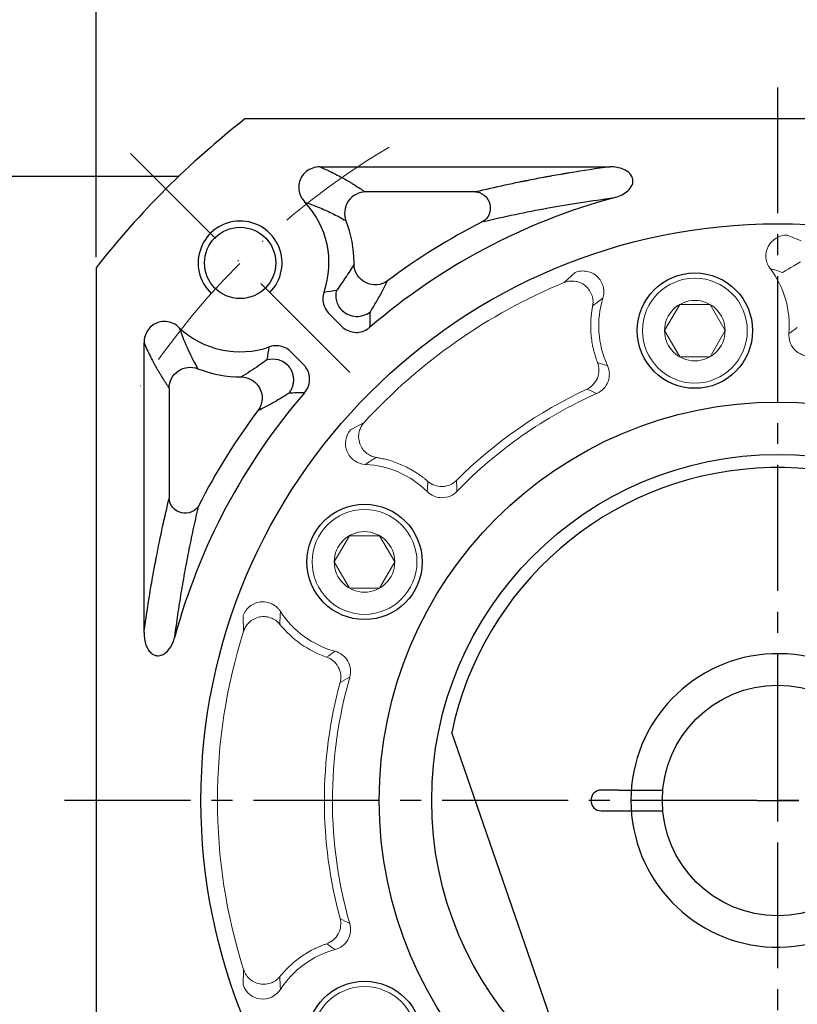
# Model space of a CAD drawing. Header units: millimetres. Extents: x 0 to 1017, y 0 to 717.
# Tile 4 of 13: x 98 to 173, y 465 to 559. Entities that reach past the tile are written whole.
import ezdxf

# ---------------------------------------------------------------- set-up
doc = ezdxf.new("R2010")
doc.units = ezdxf.units.MM
doc.linetypes.add('ACAD_ISO10W100', pattern=[18, 12, -3, 0, -3])
doc.linetypes.add('点画线', pattern=[18, 12, -2, 2, -2])
for name, color, linetype in [('6文字层', 3, 'Continuous'), ('7中心线层', 7, '点画线'), ('标注线', 7, 'Continuous')]:
    doc.layers.add(name, color=color, linetype=linetype)
for name, color, linetype, lineweight in [('中心线层', 7, 'ACAD_ISO10W100', 0), ('粗实线', 7, 'Continuous', 40), ('细实线', 211, 'Continuous', 18)]:
    doc.layers.add(name, color=color, linetype=linetype, lineweight=lineweight)
doc.styles.add('工程字', font='gbenor.shx', dxfattribs={"bigfont": 'gbcbig.shx'})
doc.dimstyles.new('ISO-25', dxfattribs={"dimtxt": 2.5, "dimasz": 2.5, "dimexe": 1.25, "dimexo": 0.625, "dimtad": 1, "dimtxsty": 'Standard', "dimcen": 2.5, "dimadec": 0, "dimazin": 0, "dimtfac": 1, "dimtmove": 0, "dimatfit": 3, "dimfxl": 1, "dimarcsym": 0})
doc.dimstyles.new('ISO-25-1', dxfattribs={"dimtxt": 11, "dimasz": 5, "dimexe": 1.25, "dimexo": 1, "dimgap": 2, "dimtad": 1, "dimtoh": 1, "dimtxsty": '工程字', "dimcen": 2, "dimadec": 0, "dimazin": 0, "dimtfac": 1, "dimtmove": 0, "dimatfit": 3, "dimfxl": 1, "dimarcsym": 0})

# ---------------------------------------------------------------- blocks, each defined once
blk = doc.blocks.new('*D86')
at = {"layer": '6文字层', "color": 0, "lineweight": -2}
for p, q in [((105.721, 536.689), (105.721, 566.028)), ((235.721, 536.689), (235.721, 566.028)), ((110.721, 564.778), (230.721, 564.778))]:
    blk.add_line(p, q, dxfattribs=at)
at = {"layer": '6文字层', "color": 0}
for points in [[(110.721, 565.611), (110.721, 563.945), (105.721, 564.778)], [(230.721, 563.945), (230.721, 565.611), (235.721, 564.778)]]:
    blk.add_solid(points, dxfattribs=at)
at = {"layer": 'Defpoints', "color": 0}
for p in [(235.721, 564.778), (105.721, 535.689), (235.721, 535.689)]:
    blk.add_point(p, dxfattribs=at)
at = {"layer": '6文字层', "color": 0, "insert": (170.721, 570.028), "char_height": 7.5, "attachment_point": 5, "style": '工程字'}
blk.add_mtext('130', dxfattribs=at)
blk = doc.blocks.new('*D88')
at = {"layer": '6文字层', "color": 0, "lineweight": -2}
for p, q in [((241.993, 564.081), (229.253, 549.924)), ((263.263, 564.081), (241.993, 564.081)), ((170.721, 482.883), (170.721, 486.883)), ((168.721, 484.883), (172.721, 484.883))]:
    blk.add_line(p, q, dxfattribs=at)
at = {"layer": '6文字层', "color": 0}
blk.add_solid([(228.633, 550.481), (229.872, 549.367), (225.908, 546.207)], dxfattribs=at)
at = {"layer": 'Defpoints', "color": 0}
for p in [(225.908, 546.207), (115.534, 423.559)]:
    blk.add_point(p, dxfattribs=at)
at = {"layer": '6文字层', "color": 0, "insert": (255.451, 569.331), "char_height": 7.5, "attachment_point": 5, "style": '工程字'}
blk.add_mtext('∅165', dxfattribs=at)
blk = doc.blocks.new('*D90')
at = {"layer": '6文字层', "color": 0, "lineweight": -2}
for p, q in [((170.721, 482.883), (170.721, 486.883)), ((168.721, 484.883), (172.721, 484.883)), ((204.939, 381.325), (195.036, 411.296)), ((226.981, 381.325), (204.939, 381.325))]:
    blk.add_line(p, q, dxfattribs=at)
at = {"layer": '6文字层', "color": 0}
blk.add_solid([(195.827, 411.558), (194.245, 411.035), (193.467, 416.044)], dxfattribs=at)
at = {"layer": 'Defpoints', "color": 0}
for p in [(147.975, 553.723), (193.467, 416.044)]:
    blk.add_point(p, dxfattribs=at)
at = {"layer": '6文字层', "color": 0, "insert": (218.856, 386.575), "char_height": 7.5, "attachment_point": 5, "style": '工程字'}
blk.add_mtext('∅145', dxfattribs=at)
blk = doc.blocks.new('*D91')
at = {"layer": '6文字层', "color": 0, "lineweight": -2}
for p, q in [((108.561, 422.723), (102.826, 416.988)), ((170.721, 414.258), (170.721, 388.864))]:
    blk.add_line(p, q, dxfattribs=at)
blk.add_arc((170.721, 484.883), 94.769, 226.5115, 268.4885, dxfattribs=at)
at = {"layer": '6文字层', "color": 0}
for points in [[(105.791, 416.426), (105.21, 415.829), (103.709, 417.872)], [(168.216, 389.731), (168.227, 390.564), (170.721, 390.114)]]:
    blk.add_solid(points, dxfattribs=at)
at = {"layer": 'Defpoints', "color": 0}
for p in [(170.721, 554.883), (129.909, 444.071), (109.003, 423.165), (170.721, 414.883), (123.337, 402.811)]:
    blk.add_point(p, dxfattribs=at)
at = {"layer": '6文字层', "color": 0, "insert": (136.272, 401.717), "char_height": 7.5, "attachment_point": 5, "rotation": 337.5}
blk.add_mtext('45%%d', dxfattribs=at)

msp = doc.modelspace()

# ---------------------------------------------------------------- linework, layer by layer
for p, q in [((127.0808, 545.3099), (154.7135, 545.3099)), ((141.9078, 542.9184), (131.3927, 542.9184)), ((129.1272, 530.1167), (127.9347, 531.3092)), ((110.2946, 500.891), (110.2946, 528.5237)), ((124.2954, 527.6698), (125.4878, 526.4774)), ((112.6861, 524.2118), (112.6861, 513.6967))]:
    msp.add_line(p, q)
at = {"color": 7, "linetype": 'Continuous', "lineweight": 15}
for p, q in [((172.9693, 538.2663), (171.6329, 538.8124)), ((151.4196, 535.2482), (150.3506, 534.278)), ((131.2725, 520.9194), (129.9952, 520.2467)), ((119.7326, 502.4714), (119.7887, 501.0288)), ((119.7887, 468.7378), (119.7326, 467.2952))]:
    msp.add_line(p, q, dxfattribs=at)
at = {"color": 7, "linetype": 'Continuous', "lineweight": 15, "flags": 128}
msp.add_lwpolyline([(172.8852, 536.2692), (172.5624, 536.0739), (172.2512, 535.8855), (171.9627, 535.7109), (171.7074, 535.5564), (171.4944, 535.4275), (171.3314, 535.3288), (171.2241, 535.2639), (171.1765, 535.2351)], dxfattribs=at)
for centre, radius, start, end in [((119.456, 536.1486), 8.4734, 340.865406, 43.2348), ((170.7212, 484.8833), 59.5734, 105.196544, 130.746969), ((119.456, 536.1486), 10.8649, 0, 21.812672), ((170.7212, 484.8833), 61.9649, 117.003596, 126.90813), ((119.456, 536.1486), 10.8649, 359.442948, 0), ((119.456, 536.1486), 8.4734, 226.7652, 289.134578), ((119.456, 536.1486), 10.8649, 248.187328, 270.557052), ((170.7212, 484.8833), 59.5734, 139.253028, 164.803455), ((170.7212, 484.8833), 61.9649, 143.09187, 152.996404)]:
    msp.add_arc(centre, radius, start, end)
at = {"color": 7, "linetype": 'Continuous', "lineweight": 15}
for start, end in [(112.411529, 137.588538), (162.411462, 197.588538)]:
    msp.add_arc((170.7212, 484.8833), 53.4303, start, end, dxfattribs=at)
at = {"extrusion": (0, 0, -1)}
for centre, major_axis, ratio, start_param, end_param in [((141.9078, 541.4241), (-0.3502, 1.4585), 0.9364146, 0.2510083, 2.8905843), ((132.3127, 536.0236), (1.7848, -0.9025), 0.9810146, 0.466104, 2.6754886), ((130.5979, 533.0267), (0.5066, -1.9348), 0.9949025, 1.043729, 2.0978636), ((122.5778, 525.0066), (-1.9348, 0.5066), 0.9949025, 1.043729, 2.0978636), ((114.6785, 524.2118), (-1.6562, -1.1211), 0.9880381, 0.6006447, 2.5409473), ((119.581, 523.2918), (-0.9025, 1.7848), 0.9810146, 0.466104, 2.6754886), ((114.1804, 513.6967), (1.4585, -0.3502), 0.9364146, 0.2510083, 2.8905843)]:
    msp.add_ellipse(centre, major_axis=major_axis, ratio=ratio, start_param=start_param, end_param=end_param, dxfattribs=at)
for points, knots in [([(127.0808, 545.3099), (126.8449, 545.3128), (126.6048, 545.2764), (126.1553, 545.1264), (125.9395, 545.0102), (125.5779, 544.7193), (125.4241, 544.5435), (125.1991, 544.1659), (125.1203, 543.9611), (125.0376, 543.5474), (125.0309, 543.3333), (125.0849, 542.9147), (125.1478, 542.7052), (125.3379, 542.3074), (125.4717, 542.1163), (125.6293, 541.9528)], [0, 0, 0, 0, 0.151852, 0.151852, 0.3042257, 0.3042257, 0.4488057, 0.4488057, 0.5846145, 0.5846145, 0.7175857, 0.7175857, 0.853995, 0.853995, 1, 1, 1, 1]), ([(127.0808, 545.3099), (127.2345, 545.2435), (127.4223, 545.1608), (127.7455, 545.0121), (127.8602, 544.9584), (128.0413, 544.8717), (128.1341, 544.8268), (128.2301, 544.7796), (128.2948, 544.7477), (128.3277, 544.7313), (128.6225, 544.584), (128.8413, 544.4686), (129.118, 544.3193), (129.2015, 544.2734), (129.3147, 544.2105), (129.3683, 544.1806), (129.4175, 544.1528), (129.4414, 544.1393), (129.4531, 544.1327), (129.4646, 544.1261), (129.4722, 544.1218), (129.4762, 544.1196), (129.5928, 544.0533), (129.7348, 543.9712), (129.9861, 543.8215), (130.0762, 543.7671), (130.2203, 543.6789), (130.2945, 543.6331), (130.3848, 543.5768), (130.4308, 543.5479), (130.4508, 543.5353), (130.4641, 543.5269), (130.471, 543.5226), (130.8942, 543.2554), (131.1905, 543.0553), (131.3927, 542.9184)], [0, 0, 0, 0, 0.125, 0.125, 0.1875, 0.1875, 0.21875, 0.234375, 0.234375, 0.25, 0.25, 0.375, 0.375, 0.4375, 0.4375, 0.46875, 0.484375, 0.484375, 0.4921875, 0.4960938, 0.4960938, 0.5, 0.5, 0.625, 0.625, 0.6875, 0.6875, 0.71875, 0.734375, 0.7421875, 0.7460937, 0.7460937, 0.75, 0.75, 1, 1, 1, 1]), ([(154.7135, 545.3099), (153.4214, 545.1375), (151.9971, 544.9255), (150.5866, 544.6899), (150.4132, 544.6605), (150.3747, 544.654), (150.3585, 544.6513), (150.3066, 544.6424), (150.2026, 544.6247), (149.8207, 544.559), (149.4014, 544.4851), (149.0146, 544.4151), (148.9089, 544.3958), (148.8384, 544.3829), (148.8065, 544.3771), (148.6426, 544.347), (148.2493, 544.2742), (147.5948, 544.15), (147.0397, 544.0412), (146.7462, 543.9827), (146.6972, 543.9729), (146.683, 543.97), (146.654, 543.9642), (146.5816, 543.9497), (146.3932, 543.9118), (145.7551, 543.7819), (144.2443, 543.4631), (142.8439, 543.1432), (141.9078, 542.9184)], [0, 0, 0, 0, 0.25, 0.28125, 0.2851562, 0.2851562, 0.2890625, 0.2890625, 0.296875, 0.3125, 0.375, 0.390625, 0.3984375, 0.3984375, 0.40625, 0.40625, 0.4375, 0.5, 0.5625, 0.5703125, 0.5703125, 0.5742187, 0.5742187, 0.578125, 0.59375, 0.625, 0.75, 1, 1, 1, 1]), ([(155.1052, 542.3738), (155.5345, 542.4766), (155.9398, 542.6476), (156.6473, 543.1955), (156.9639, 543.6095), (156.8617, 544.5504), (156.4485, 544.8936), (155.617, 545.2576), (155.1618, 545.3233), (154.7135, 545.3099)], [0, 0, 0, 0, 0.25, 0.25, 0.5, 0.5, 0.75, 0.75, 1, 1, 1, 1]), ([(131.3927, 542.9184), (130.8473, 542.9123), (130.1502, 542.6157), (129.3624, 541.4517), (129.346, 540.6944), (129.543, 540.1857)], [0, 0, 0, 0, 0.5, 0.5, 1, 1, 1, 1]), ([(125.6293, 541.9528), (126.0629, 541.796), (127.0029, 541.4562), (128.2885, 540.8675), (129.1066, 540.4229), (129.543, 540.1857)], [0, 0, 0, 0, 0.2854704, 0.6187701, 1, 1, 1, 1]), ([(142.5862, 540.0927), (143.6017, 540.3239), (145.5304, 540.7631), (148.6632, 541.3737), (151.7393, 541.9076), (154.0316, 542.2249), (155.1052, 542.3736)], [0, 0, 0, 0, 0.2936398, 0.5577012, 0.7928423, 1, 1, 1, 1]), ([(130.3204, 536.0429), (130.0716, 535.633), (129.6209, 534.8904), (128.9707, 533.9745), (128.6794, 533.5642)], [0, 0, 0, 0, 0.5520792, 1, 1, 1, 1]), ([(131.8735, 531.4961), (132.0713, 531.817), (132.4987, 532.5104), (133.0294, 533.4745), (133.3424, 534.0982), (133.5092, 534.4304)], [0, 0, 0, 0, 0.2868894, 0.6201136, 1, 1, 1, 1]), ([(127.4612, 533.3711), (127.388, 533.1623), (127.3494, 532.9381), (127.3487, 532.4953), (127.3866, 532.2707), (127.5325, 531.8535), (127.6421, 531.6551), (127.8276, 531.4219), (127.8796, 531.3639), (127.9347, 531.3092)], [0, 0, 0, 0, 0.2991436, 0.2991436, 0.5984006, 0.5984006, 0.8963234, 0.8963234, 1, 1, 1, 1]), ([(129.1891, 531.6179), (129.507, 531.3044), (129.9939, 531.0659), (131.022, 531.0193), (131.5285, 531.2127), (131.8735, 531.4961)], [0, 0, 0, 0, 0.5, 0.5, 1, 1, 1, 1]), ([(113.6517, 529.9752), (113.4818, 530.1389), (113.2821, 530.2769), (112.8519, 530.4758), (112.615, 530.539), (112.1526, 530.5747), (111.9204, 530.552), (111.4984, 530.4312), (111.301, 530.3362), (110.9575, 530.0918), (110.8058, 529.9405), (110.5579, 529.5986), (110.4599, 529.4026), (110.3255, 528.9821), (110.2919, 528.751), (110.2946, 528.5237)], [0, 0, 0, 0, 0.1518685, 0.1518685, 0.3042759, 0.3042759, 0.4486569, 0.4486569, 0.5842512, 0.5842512, 0.7172422, 0.7172422, 0.853866, 0.853866, 1, 1, 1, 1]), ([(129.1272, 530.1167), (129.2834, 529.9589), (129.4687, 529.8253), (129.8682, 529.6298), (130.0878, 529.5652), (130.5276, 529.5144), (130.7538, 529.5266), (131.1824, 529.6234), (131.3909, 529.7091), (131.6685, 529.8813), (131.7554, 529.9456), (131.8365, 530.0161)], [0, 0, 0, 0, 0.2244538, 0.2244538, 0.4490865, 0.4490865, 0.6712553, 0.6712553, 0.8926094, 0.8926094, 1, 1, 1, 1]), ([(110.2946, 528.5237), (110.4764, 528.1032), (110.7618, 527.4881), (111.1169, 526.7974), (111.3001, 526.4589), (111.3931, 526.2913), (111.4399, 526.2079), (111.4634, 526.1663), (111.4752, 526.1456), (111.4811, 526.1352), (111.4833, 526.1312), (111.4856, 526.1272), (111.4879, 526.1232), (111.5803, 525.9607), (111.7251, 525.713), (111.9027, 525.421), (111.9936, 525.2743), (112.0396, 525.2007), (112.0628, 525.1639), (112.0744, 525.1455), (112.0802, 525.1363), (112.0826, 525.1324), (112.0851, 525.1285), (112.0876, 525.1246), (112.2651, 524.8433), (112.4651, 524.5382), (112.6861, 524.2118)], [0, 0, 0, 0, 0.25, 0.375, 0.4375, 0.46875, 0.484375, 0.4921875, 0.4960937, 0.4980469, 0.4990234, 0.4990234, 0.5, 0.5, 0.625, 0.6875, 0.71875, 0.734375, 0.7421875, 0.7460937, 0.7480469, 0.7490234, 0.7490234, 0.75, 0.75, 1, 1, 1, 1]), ([(124.2954, 527.6698), (124.1395, 527.8268), (123.9545, 527.9593), (123.5564, 528.1531), (123.3377, 528.217), (122.8987, 528.2677), (122.6724, 528.2556), (122.3816, 528.1905), (122.3067, 528.169), (122.2334, 528.1433)], [0, 0, 0, 0, 0.2991489, 0.2991489, 0.5984115, 0.5984115, 0.8963354, 0.8963354, 1, 1, 1, 1]), ([(122.0403, 526.9251), (121.7721, 526.7328), (121.1928, 526.3173), (120.3792, 525.7823), (119.8457, 525.4573), (119.5616, 525.2841)], [0, 0, 0, 0, 0.287089, 0.6203406, 1, 1, 1, 1]), ([(125.5884, 523.7681), (125.7342, 523.9355), (125.8536, 524.1303), (126.019, 524.5431), (126.0671, 524.767), (126.0852, 525.2093), (126.0563, 525.4339), (125.9279, 525.8542), (125.827, 526.0558), (125.6347, 526.3198), (125.5642, 526.4018), (125.4878, 526.4774)], [0, 0, 0, 0, 0.2244521, 0.2244521, 0.4490829, 0.4490829, 0.67125, 0.67125, 0.8926052, 0.8926052, 1, 1, 1, 1]), ([(121.1741, 522.0953), (121.6536, 522.3342), (122.5219, 522.7666), (123.6178, 523.4328), (124.1084, 523.731)], [0, 0, 0, 0, 0.5523227, 1, 1, 1, 1]), ([(110.2946, 500.891), (110.3225, 501.1003), (110.3597, 501.3759), (110.43, 501.8783), (110.4558, 502.0605), (110.4982, 502.3545), (110.5203, 502.5067), (110.5478, 502.6928), (110.5619, 502.788), (110.5691, 502.8362), (110.5727, 502.8604), (110.5742, 502.8708), (110.5752, 502.8775), (110.5759, 502.8821), (110.6289, 503.2365), (110.6793, 503.5634), (110.7516, 504.021), (110.7751, 504.168), (110.8095, 504.3807), (110.8264, 504.4851), (110.8459, 504.6035), (110.8555, 504.6619), (110.8603, 504.6909), (110.8626, 504.7053), (110.8635, 504.7103), (110.8642, 504.7148), (110.865, 504.7194), (110.9285, 505.1037), (111.0262, 505.6842), (111.2262, 506.7944), (111.2846, 507.1094), (111.3595, 507.5077), (111.3823, 507.6281), (111.4133, 507.7908), (111.428, 507.8677), (111.4438, 507.9496), (111.4513, 507.9887), (111.455, 508.0078), (111.4562, 508.014), (111.4571, 508.0186), (111.4579, 508.0231), (111.4588, 508.0276), (111.8601, 510.1085), (112.2725, 511.973), (112.6861, 513.6967)], [0, 0, 0, 0, 0.0625, 0.0625, 0.09375, 0.09375, 0.109375, 0.1171875, 0.1210938, 0.1230469, 0.1240234, 0.1245117, 0.1245117, 0.125, 0.125, 0.1875, 0.1875, 0.21875, 0.21875, 0.234375, 0.2421875, 0.2460938, 0.2480469, 0.2490234, 0.2495117, 0.2495117, 0.25, 0.25, 0.375, 0.375, 0.4375, 0.4375, 0.46875, 0.46875, 0.484375, 0.4921875, 0.4960938, 0.4980469, 0.4990234, 0.4995117, 0.4995117, 0.5, 0.5, 1, 1, 1, 1]), ([(113.2309, 500.4993), (113.3273, 501.2102), (113.5286, 502.6964), (113.8567, 504.7671), (114.2193, 506.8527), (114.6177, 508.9288), (115.0514, 511.0133), (115.3549, 512.3348), (115.5118, 513.0183)], [0, 0, 0, 0, 0.1350644, 0.2823925, 0.4423168, 0.6150962, 0.8009359, 1, 1, 1, 1]), ([(110.2946, 500.891), (110.2826, 500.4908), (110.3362, 500.0794), (110.4769, 499.7005), (110.5381, 499.5356), (110.6172, 499.3746), (110.8048, 499.1035), (110.9094, 498.9869), (111.1177, 498.8294), (111.2139, 498.7754), (111.4187, 498.7031), (111.5302, 498.6846), (111.7366, 498.6881), (111.8342, 498.7055), (112.0564, 498.7764), (112.1787, 498.8428), (112.4586, 499.0444), (112.6036, 499.2004), (112.9266, 499.6435), (113.0725, 499.9591), (113.1936, 500.3542), (113.2133, 500.4265), (113.2307, 500.4993)], [0, 0, 0, 0, 0.2278706, 0.2278706, 0.2278706, 0.3258258, 0.3258258, 0.409321, 0.409321, 0.4669563, 0.4669563, 0.5251464, 0.5251464, 0.5767777, 0.5767777, 0.6504834, 0.6504834, 0.7660657, 0.7660657, 0.9579575, 0.9579575, 1, 1, 1, 1])]:
    msp.add_open_spline(points, degree=3, knots=knots)
at = {"color": 7, "linetype": 'Continuous', "lineweight": 15}
for points, knots in [([(171.6329, 538.8124), (170.8787, 538.8256), (170.1459, 538.3868), (169.6395, 537.3945), (169.5658, 537.01), (169.6342, 536.2706), (169.7752, 535.9087), (170.0012, 535.6111)], [0, 0, 0, 0, 0.5, 0.5, 0.75, 0.75, 1, 1, 1, 1]), ([(154.0478, 532.798), (154.0614, 532.8454), (154.0883, 532.9392), (154.1152, 533.0809), (154.1322, 533.2195), (154.1393, 533.3533), (154.1377, 533.4805), (154.1289, 533.5997), (154.1143, 533.7097), (154.0957, 533.8096), (154.0372, 534.0557), (153.8785, 534.4322), (153.5265, 534.8662), (153.067, 535.1897), (152.6267, 535.3412), (152.2507, 535.3876), (151.9667, 535.3823), (151.6821, 535.3379), (151.505, 535.2774), (151.4196, 535.2482)], [0, 0, 0, 0, 0.0331134, 0.0654579, 0.0967748, 0.126814, 0.1553403, 0.1821373, 0.2070114, 0.229793, 0.2503375, 0.3767899, 0.4997229, 0.6206907, 0.7493197, 0.8075358, 0.874448, 0.9395031, 1, 1, 1, 1]), ([(153.072, 532.0428), (153.0998, 532.1864), (153.1136, 532.343), (153.0992, 532.6737), (153.0708, 532.8478), (152.9611, 533.1962), (152.8796, 533.3703), (152.6636, 533.6943), (152.5291, 533.8439), (152.2214, 534.0966), (152.0485, 534.1995), (151.6889, 534.3483), (151.5024, 534.3943), (151.1396, 534.4339), (150.9634, 534.4278), (150.6366, 534.3774), (150.4859, 534.3333), (150.3506, 534.278)], [0, 0, 0, 0, 0.125, 0.125, 0.25, 0.25, 0.375, 0.375, 0.5, 0.5, 0.625, 0.625, 0.75, 0.75, 0.875, 0.875, 1, 1, 1, 1]), ([(153.072, 532.0428), (153.0525, 531.9395), (153.0125, 531.7265), (152.9643, 531.3949), (152.9249, 531.0429), (152.8901, 530.5705), (152.879, 529.9884), (152.9142, 529.3034), (152.9975, 528.6245), (153.1108, 528.0414), (153.2385, 527.5389), (153.3695, 527.0994), (153.4809, 526.7974), (153.5395, 526.6387)], [0, 0, 0, 0, 0.057331, 0.1183237, 0.182826, 0.2506616, 0.3768013, 0.5003429, 0.6247369, 0.7498499, 0.8243003, 0.9077034, 1, 1, 1, 1]), ([(171.7934, 529.4204), (171.9254, 529.5127), (172.195, 529.7013), (172.4546, 529.8927), (172.5871, 529.9904)], [0, 0, 0, 0, 0.4896643, 1, 1, 1, 1]), ([(171.7934, 529.4204), (171.7474, 528.8933), (171.9215, 528.3502), (172.606, 527.5497), (173.1165, 527.293), (173.6446, 527.2569)], [0, 0, 0, 0, 0.5, 0.5, 1, 1, 1, 1]), ([(152.5189, 524.1086), (152.7246, 524.2049), (152.9282, 524.3443), (153.2806, 524.7066), (153.4281, 524.9295), (153.6245, 525.4167), (153.673, 525.6795), (153.6706, 526.185), (153.6207, 526.4266), (153.5395, 526.6387)], [0, 0, 0, 0, 0.25, 0.25, 0.5, 0.5, 0.75, 0.75, 1, 1, 1, 1]), ([(153.481, 523.7085), (153.9646, 523.923), (154.3562, 524.3387), (154.7255, 525.3244), (154.7036, 525.8939), (154.4805, 526.3733)], [0, 0, 0, 0, 0.5, 0.5, 1, 1, 1, 1]), ([(153.5395, 526.6387), (153.6975, 526.592), (154.007, 526.5006), (154.3249, 526.4151), (154.4805, 526.3733)], [0, 0, 0, 0, 0.5105149, 1, 1, 1, 1]), ([(131.2725, 520.9194), (131.1743, 520.8111), (131.0813, 520.6846), (130.9221, 520.3947), (130.8561, 520.2313), (130.7693, 519.8768), (130.7487, 519.6858), (130.7655, 519.297), (130.8031, 519.0993), (130.9353, 518.7238), (131.0299, 518.5462), (131.2605, 518.2324), (131.3962, 518.0963), (131.6861, 517.8741), (131.84, 517.7878), (132.1458, 517.6612), (132.2977, 517.6206), (132.4422, 517.5976)], [0, 0, 0, 0, 0.125, 0.125, 0.25, 0.25, 0.375, 0.375, 0.5, 0.5, 0.625, 0.625, 0.75, 0.75, 0.875, 0.875, 1, 1, 1, 1]), ([(129.9952, 520.2467), (129.5003, 519.6773), (129.3654, 518.834), (129.8001, 517.8081), (130.0472, 517.5046), (130.6576, 517.0818), (131.0254, 516.9571), (131.3986, 516.939)], [0, 0, 0, 0, 0.5, 0.5, 0.75, 0.75, 1, 1, 1, 1]), ([(137.361, 515.3117), (137.2836, 515.3779), (137.1327, 515.507), (136.9048, 515.6868), (136.6844, 515.8513), (136.472, 516.0007), (136.1309, 516.228), (135.6684, 516.5048), (135.059, 516.8137), (134.4391, 517.0761), (133.8482, 517.2788), (133.3159, 517.425), (132.8678, 517.5262), (132.5794, 517.5746), (132.4422, 517.5976)], [0, 0, 0, 0, 0.0555847, 0.1083959, 0.158436, 0.2056979, 0.250167, 0.3821377, 0.4996741, 0.6228405, 0.7493555, 0.8403524, 0.924065, 1, 1, 1, 1]), ([(137.2876, 514.338), (137.3017, 514.4983), (137.3305, 514.8258), (137.3507, 515.1476), (137.361, 515.3117)], [0, 0, 0, 0, 0.4896715, 1, 1, 1, 1]), ([(137.361, 515.3117), (137.5325, 515.1631), (137.7424, 515.0338), (138.2163, 514.8592), (138.4796, 514.815), (139.0041, 514.8332), (139.2637, 514.8955), (139.7244, 515.1025), (139.9249, 515.246), (140.0857, 515.4061)], [0, 0, 0, 0, 0.25, 0.25, 0.5, 0.5, 0.75, 0.75, 1, 1, 1, 1]), ([(137.2876, 514.338), (137.6619, 513.9644), (138.1905, 513.749), (139.2426, 513.7596), (139.7658, 513.9851), (140.1326, 514.3656)], [0, 0, 0, 0, 0.5, 0.5, 1, 1, 1, 1]), ([(123.2989, 502.9098), (123.2713, 502.9507), (123.2168, 503.0316), (123.1255, 503.1433), (123.0303, 503.2454), (122.9323, 503.3368), (122.8339, 503.4174), (122.7369, 503.4872), (122.6433, 503.5468), (122.5547, 503.5967), (122.3286, 503.71), (121.9382, 503.8305), (121.3795, 503.8398), (120.8363, 503.6958), (120.4373, 503.4558), (120.1601, 503.1976), (119.9815, 502.9766), (119.8327, 502.7301), (119.7652, 502.5555), (119.7326, 502.4714)], [0, 0, 0, 0, 0.033113, 0.0654571, 0.0967737, 0.1268128, 0.155339, 0.1821361, 0.2070104, 0.2297924, 0.2503375, 0.3767897, 0.4997228, 0.6206908, 0.7493197, 0.8075357, 0.874448, 0.939503, 1, 1, 1, 1]), ([(123.2503, 501.6768), (123.1581, 501.7904), (123.047, 501.9016), (122.7845, 502.1032), (122.6328, 502.1933), (122.2954, 502.3333), (122.1097, 502.3827), (121.7226, 502.4255), (121.5216, 502.4187), (121.1302, 502.3454), (120.9403, 502.2791), (120.5951, 502.0992), (120.44, 501.9859), (120.1764, 501.7335), (120.0679, 501.5947), (119.8964, 501.3119), (119.8333, 501.1681), (119.7887, 501.0288)], [0, 0, 0, 0, 0.125, 0.125, 0.25, 0.25, 0.375, 0.375, 0.5, 0.5, 0.625, 0.625, 0.75, 0.75, 0.875, 0.875, 1, 1, 1, 1]), ([(129.911, 496.6264), (130.058, 497.1352), (129.9912, 497.7032), (129.4725, 498.6205), (129.0212, 498.9699), (128.5098, 499.1066)], [0, 0, 0, 0, 0.5, 0.5, 1, 1, 1, 1]), ([(128.9854, 496.1457), (129.044, 496.3653), (129.0682, 496.611), (129.0173, 497.1143), (128.9413, 497.3708), (128.6943, 497.8348), (128.5239, 498.041), (128.1348, 498.3643), (127.9174, 498.4813), (127.7026, 498.5553)], [0, 0, 0, 0, 0.25, 0.25, 0.5, 0.5, 0.75, 0.75, 1, 1, 1, 1]), ([(128.9854, 496.1457), (127.9957, 492.4724), (127.4866, 488.6274), (127.4935, 481.0571), (127.9897, 477.3138), (128.9845, 473.6204)], [0, 0, 0, 0, 0.5, 0.5, 1, 1, 1, 1]), ([(129.91, 473.1398), (128.8049, 476.9884), (128.2536, 480.8997), (128.2523, 488.8485), (128.8281, 492.8563), (129.911, 496.6264)], [0, 0, 0, 0, 0.5, 0.5, 1, 1, 1, 1]), ([(127.7018, 471.211), (127.9166, 471.285), (128.1339, 471.4021), (128.523, 471.7253), (128.6933, 471.9315), (128.9403, 472.3955), (129.0163, 472.652), (129.0673, 473.1552), (129.043, 473.4009), (128.9845, 473.6204)], [0, 0, 0, 0, 0.25, 0.25, 0.5, 0.5, 0.75, 0.75, 1, 1, 1, 1]), ([(128.509, 470.6598), (129.0206, 470.7966), (129.4725, 471.1469), (129.9905, 472.0645), (130.0568, 472.6313), (129.91, 473.1398)], [0, 0, 0, 0, 0.5, 0.5, 1, 1, 1, 1]), ([(127.7018, 471.211), (127.6052, 471.177), (127.4171, 471.1108), (127.1462, 471.0032), (126.8926, 470.8945), (126.6563, 470.7852), (126.2877, 470.6033), (125.8155, 470.3409), (125.2418, 469.9671), (124.7035, 469.5611), (124.2315, 469.15), (123.8378, 468.7615), (123.5255, 468.4234), (123.339, 468.1974), (123.2503, 468.0899)], [0, 0, 0, 0, 0.0557211, 0.1086221, 0.158705, 0.2059628, 0.2503803, 0.3825466, 0.4998706, 0.6230256, 0.7494405, 0.8404263, 0.9241113, 1, 1, 1, 1]), ([(128.509, 470.6598), (128.377, 470.7524), (128.1076, 470.9413), (127.8389, 471.1199), (127.7018, 471.211)], [0, 0, 0, 0, 0.4896633, 1, 1, 1, 1]), ([(119.7887, 468.7378), (119.8333, 468.5986), (119.8964, 468.4548), (120.0679, 468.172), (120.1764, 468.0331), (120.44, 467.7807), (120.5951, 467.6674), (120.9403, 467.4875), (121.1302, 467.4212), (121.5216, 467.348), (121.7226, 467.3411), (122.1097, 467.3839), (122.2954, 467.4334), (122.6328, 467.5733), (122.7845, 467.6635), (123.047, 467.865), (123.1581, 467.9762), (123.2503, 468.0899)], [0, 0, 0, 0, 0.125, 0.125, 0.25, 0.25, 0.375, 0.375, 0.5, 0.5, 0.625, 0.625, 0.75, 0.75, 0.875, 0.875, 1, 1, 1, 1]), ([(119.7326, 467.2952), (119.9784, 466.5814), (120.6415, 466.0428), (122.1174, 465.8619), (122.8902, 466.222), (123.2989, 466.8568)], [0, 0, 0, 0, 0.5, 0.5, 1, 1, 1, 1])]:
    msp.add_open_spline(points, degree=3, knots=knots, dxfattribs=at)
for points in [[(170.0012, 535.6111), (171.3339, 533.8488), (171.9827, 531.6227), (171.7934, 529.4204)], [(171.1765, 535.2351), (170.7986, 535.3683), (170.4082, 535.4944), (170.0012, 535.6111)], [(154.0478, 532.798), (153.7053, 532.5491), (153.3815, 532.2972), (153.072, 532.0428)], [(154.4805, 526.3733), (153.5516, 528.3763), (153.3983, 530.6868), (154.0478, 532.798)], [(152.5189, 524.1086), (147.9096, 521.9636), (143.6801, 519.0035), (140.0857, 515.4061)], [(153.481, 523.7085), (153.1524, 523.8404), (152.8323, 523.9739), (152.5189, 524.1086)], [(140.1326, 514.3656), (143.932, 518.2964), (148.4847, 521.4835), (153.481, 523.7085)], [(132.4422, 517.5976), (132.0972, 517.3937), (131.7497, 517.1757), (131.3986, 516.939)], [(131.3986, 516.939), (133.5982, 516.8274), (135.7195, 515.8985), (137.2876, 514.338)], [(140.0857, 515.4061), (140.1051, 515.0657), (140.1211, 514.7195), (140.1326, 514.3656)], [(123.2989, 502.9098), (123.2694, 502.4875), (123.2544, 502.0775), (123.2503, 501.6768)], [(128.5098, 499.1066), (126.3729, 499.6809), (124.5004, 501.0528), (123.2989, 502.9098)], [(123.2503, 501.6768), (124.4066, 500.2394), (125.9678, 499.148), (127.7026, 498.5553)], [(127.7026, 498.5553), (127.9712, 498.7324), (128.2402, 498.9157), (128.5098, 499.1066)], [(129.911, 496.6264), (129.5984, 496.459), (129.2902, 496.2994), (128.9854, 496.1457)], [(128.9845, 473.6204), (129.2893, 473.4668), (129.5974, 473.3071), (129.91, 473.1398)], [(123.2989, 466.8568), (124.4977, 468.7097), (126.3681, 470.0842), (128.509, 470.6598)], [(123.2503, 468.0899), (123.2544, 467.6891), (123.2694, 467.2792), (123.2989, 466.8568)]]:
    msp.add_open_spline(points, degree=3, dxfattribs=at)
for points in [[(127.4612, 533.3711), (127.8705, 533.4269), (128.2765, 533.4918), (128.6794, 533.5642)], [(131.8365, 530.0161), (131.8466, 530.5064), (131.859, 530.9997), (131.8735, 531.4961)], [(113.6517, 529.9752), (114.1893, 528.3821), (114.7882, 527.1766), (115.4188, 526.0615)], [(122.0403, 526.9251), (122.1127, 527.328), (122.1777, 527.734), (122.2334, 528.1433)], [(125.5884, 523.768), (125.0933, 523.7578), (124.6, 523.7454), (124.1084, 523.731)]]:
    msp.add_open_spline(points, degree=3)
msp.add_rational_spline([(124.1084, 523.731), (125.2563, 525.128), (123.9867, 526.4154)], [1, 0.740742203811, 1], degree=2)
at = {"layer": '7中心线层'}
for p, q in [((170.7212, 414.8833), (170.7212, 554.8833)), ((240.7212, 484.8833), (100.7212, 484.8833))]:
    msp.add_line(p, q, dxfattribs=at)
at = {"layer": '中心线层'}
msp.add_line((129.9087, 525.6959), (109.0033, 546.6013), dxfattribs=at)
msp.add_arc((170.7212, 484.8833), 72.5, 120.73805, 149.26195, dxfattribs=at)
at = {"layer": '标注线'}
msp.add_line((113.5723, 544.3833), (93.1826, 544.3833), dxfattribs=at)
msp.add_arc((119.456, 536.1486), 4, 315, 226.580774, dxfattribs=at)
at = {"layer": '粗实线', "lineweight": 30}
for p, q in [((221.5272, 549.8833), (119.9152, 549.8833)), ((105.7212, 535.6893), (105.7212, 434.0773))]:
    msp.add_line(p, q, dxfattribs=at)
at = {"layer": '粗实线', "linetype": 'Continuous', "lineweight": 30}
for p, q in [((150.2836, 460.5858), (139.6427, 491.3788)), ((154.2509, 485.8733), (153.8912, 485.8733)), ((156.235, 485.8733), (159.7658, 485.8733)), ((153.8912, 483.8933), (154.2509, 483.8933)), ((156.235, 483.8933), (159.7658, 483.8933))]:
    msp.add_line(p, q, dxfattribs=at)
at = {"layer": '粗实线', "lineweight": 30}
for centre, radius in [((170.7212, 484.8833), 55), ((119.456, 536.1486), 3.4), ((162.8202, 529.6921), 5.5), ((170.7212, 484.8833), 38), ((170.7212, 484.8833), 33), ((131.317, 507.6333), 5.5), ((131.317, 462.1333), 5.5)]:
    msp.add_circle(centre, radius, dxfattribs=at)
at = {"layer": '粗实线', "linetype": 'Continuous', "lineweight": 30}
msp.add_circle((170.7212, 484.8833), 11, dxfattribs=at)
at = {"layer": '粗实线', "lineweight": 30}
for radius, start, end in [(82.5, 128.01228, 141.98772), (31.75, 229.931457, 168.194953)]:
    msp.add_arc((170.7212, 484.8833), radius, start, end, dxfattribs=at)
at = {"layer": '粗实线', "linetype": 'Continuous', "lineweight": 30}
for centre, radius, start, end in [((170.7212, 484.8833), 14, 4.055014, 180), ((153.8912, 484.8833), 0.99, 90, 270), ((170.7212, 484.8833), 14, 180, 355.944986)]:
    msp.add_arc(centre, radius, start, end, dxfattribs=at)
for points, knots in [([(155.5766, 485.8733), (155.5705, 485.8733), (155.548, 485.8733), (155.4503, 485.8733), (155.3768, 485.8733), (155.1925, 485.8733), (155.0791, 485.8733), (154.8286, 485.8733), (154.688, 485.8733), (154.4479, 485.8733), (154.3491, 485.8733), (154.2509, 485.8733)], [0, 0, 0, 0, 0.2144006, 0.2144006, 0.4287877, 0.4287877, 0.6433887, 0.6433887, 0.8584212, 0.8584212, 1, 1, 1, 1]), ([(154.2509, 483.8933), (154.3992, 483.8933), (154.5494, 483.8933), (154.8292, 483.8933), (154.9626, 483.8933), (155.1939, 483.8933), (155.2952, 483.8933), (155.4519, 483.8933), (155.5096, 483.8933), (155.5621, 483.8933), (155.5796, 483.8933), (155.5728, 483.8933)], [0, 0, 0, 0, 0.2154511, 0.2154511, 0.4309111, 0.4309111, 0.6462228, 0.6462228, 0.8611378, 0.8611378, 1, 1, 1, 1])]:
    msp.add_open_spline(points, degree=3, knots=knots, dxfattribs=at)
for points in [[(155.5735, 485.8733), (155.794, 485.8733), (156.0145, 485.8733), (156.235, 485.8733)], [(157.456, 485.8733), (157.6587, 485.8733), (157.8614, 485.8733), (158.7621, 485.8733)], [(155.5735, 483.8933), (155.794, 483.8933), (156.0145, 483.8933), (156.235, 483.8933)], [(157.456, 483.8933), (157.7107, 483.8933), (157.9655, 483.8933), (158.2203, 483.8933)]]:
    msp.add_open_spline(points, degree=3, dxfattribs=at)
at = {"layer": '细实线'}
for points in [[(165.707, 529.6921), (164.2636, 532.1921), (161.3768, 532.1921), (159.9335, 529.6921), (161.3768, 527.1921), (164.2636, 527.1921)], [(134.2038, 507.6333), (132.7604, 510.1333), (129.8737, 510.1333), (128.4303, 507.6333), (129.8737, 505.1333), (132.7604, 505.1333)]]:
    msp.add_lwpolyline(points, close=True, dxfattribs=at)
for centre, radius in [((162.8202, 529.6921), 5), ((162.8202, 529.6921), 2.8868), ((131.317, 507.6333), 5), ((131.317, 507.6333), 2.8868), ((131.317, 462.1333), 5)]:
    msp.add_circle(centre, radius, dxfattribs=at)

# ---------------------------------------------------------------- dimensions: what is measured, and where the dimension line sits
at = {"layer": '6文字层'}
dim = msp.add_linear_dim(base=(235.7212, 564.7778), p1=(105.7212, 535.6893), p2=(235.7212, 535.6893), dimstyle='ISO-25-1', override={"dimtxt": 7.5, "dimgap": 1.5}, dxfattribs=at)
dim.commit()
dim.dimension.update_dxf_attribs({"geometry": '*D86', "text_midpoint": (170.7212, 564.7778), "dimtype": 160})
for p1, p2, picture, middle in [((115.5342, 423.5592), (225.9082, 546.2074), '*D88', (255.4509, 564.0805)), ((147.9752, 553.7227), (193.4672, 416.0439), '*D90', (218.8557, 381.3253))]:
    dim = msp.add_diameter_dim_2p(p1=p1, p2=p2, dimstyle='ISO-25-1', override={"dimtxt": 7.5, "dimgap": 1.5, "dimtxsty": '工程字', "dimse2": 1, "dimsd2": 1, "dimtofl": 0, "dimatfit": 0}, dxfattribs=at)
    dim.commit()
    dim.dimension.update_dxf_attribs({"geometry": picture, "text_midpoint": middle, "dimtype": 163})
dim = msp.add_angular_dim_2l(base=(123.3367, 402.811), line1=((129.9087, 444.0708), (109.0033, 423.1654)), line2=((170.7212, 414.8833), (170.7212, 554.8833)), dimstyle='ISO-25', override={"dimtxt": 7.5, "dimgap": 1}, dxfattribs=at)
dim.commit()
dim.dimension.update_dxf_attribs({"geometry": '*D91', "text_midpoint": (136.2724, 401.7167)})

doc.saveas('drawing.dxf')
